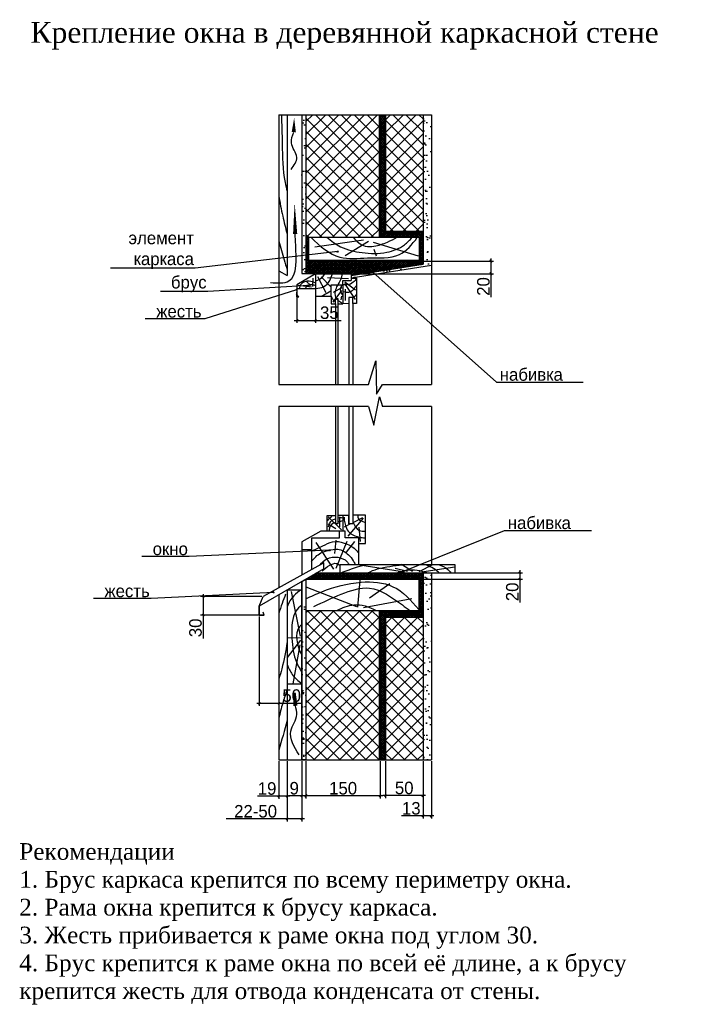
# Model space of a CAD drawing. Extents: x 45 to 369, y -111 to 360.
import ezdxf

# ---------------------------------------------------------------- set-up
doc = ezdxf.new("R2010")
doc.units = 0
doc.header["$LTSCALE"] = 0.3
doc.header["$MEASUREMENT"] = 0
doc.layers.get('0').update_dxf_attribs({"linetype": 'CONTINUOUS'})
doc.layers.get('DEFPOINTS').update_dxf_attribs({"linetype": 'CONTINUOUS'})
doc.dimstyles.get("Standard").update_dxf_attribs({"dimscale": 0, "dimtxt": 6, "dimasz": 1, "dimexe": 1.25, "dimexo": 0.625, "dimtad": 1, "dimdec": 4, "dimdsep": 46, "dimlunit": 6, "dimtxsty": 'Standard', "dimblk1": 'OBLIQUE', "dimblk2": 'OBLIQUE', "dimsah": 1, "dimcen": 2.5, "dimdle": 1.25, "dimadec": 0, "dimazin": 0, "dimtfac": 0.75, "dimtdec": 4, "dimtmove": 0, "dimatfit": 3, "dimldrblk": 'OBLIQUE', "dimfxl": 0, "dimtolj": 1, "dimtzin": 0, "dimarcsym": 0})

# ---------------------------------------------------------------- blocks, each defined once
blk = doc.blocks.new('_OBLIQUE')
at = {"color": 0, "linetype": 'ByBlock'}
blk.add_line((-0.5, -0.5), (0.5, 0.5), dxfattribs=at)
blk = doc.blocks.new('*D4')
at = {"color": 0, "linetype": 'ByBlock'}
for p, q in [((237.73, 5.4), (237.73, -22.01)), ((241.73, 5.4), (241.73, -22.01)), ((237.73, -20.76), (227.48, -20.76)), ((242.98, -20.76), (237.73, -20.76))]:
    blk.add_line(p, q, dxfattribs=at)
at = {"layer": 'DEFPOINTS', "color": 0, "linetype": 'ByBlock'}
for p in [(237.73, 6.03), (241.73, 6.03), (237.73, -20.76)]:
    blk.add_point(p, dxfattribs=at)
at = {"color": 0, "linetype": 'ByBlock', "rotation": 180}
blk.add_blockref('_OBLIQUE', (237.73, -20.76), dxfattribs=at)
at = {"color": 0, "linetype": 'ByBlock'}
blk.add_blockref('_OBLIQUE', (241.73, -20.76), dxfattribs=at)
at = {"color": 0, "linetype": 'ByBlock', "insert": (232.11, -17.13), "char_height": 6, "attachment_point": 5}
blk.add_mtext('\\A1;13', dxfattribs=at)
blk = doc.blocks.new('*D5')
at = {"color": 0, "linetype": 'ByBlock'}
for p, q in [((219.73, 5.4), (219.73, -12.27)), ((237.73, 5.4), (237.73, -12.27)), ((238.98, -11.02), (218.48, -11.02))]:
    blk.add_line(p, q, dxfattribs=at)
at = {"layer": 'DEFPOINTS', "color": 0, "linetype": 'ByBlock'}
for p in [(219.73, 6.03), (237.73, 6.03), (219.73, -11.02)]:
    blk.add_point(p, dxfattribs=at)
at = {"color": 0, "linetype": 'ByBlock', "rotation": 180}
blk.add_blockref('_OBLIQUE', (219.73, -11.02), dxfattribs=at)
at = {"color": 0, "linetype": 'ByBlock'}
blk.add_blockref('_OBLIQUE', (237.73, -11.02), dxfattribs=at)
at = {"color": 0, "linetype": 'ByBlock', "insert": (228.73, -7.39), "char_height": 6, "attachment_point": 5}
blk.add_mtext('\\A1;50', dxfattribs=at)
blk = doc.blocks.new('*D6')
at = {"color": 0, "linetype": 'ByBlock'}
for p, q in [((181.73, 5.4), (181.73, -12.41)), ((217.28, 5.4), (217.28, -12.41)), ((218.53, -11.16), (180.48, -11.16))]:
    blk.add_line(p, q, dxfattribs=at)
at = {"layer": 'DEFPOINTS', "color": 0, "linetype": 'ByBlock'}
for p in [(181.73, 6.03), (217.28, 6.03), (181.73, -11.16)]:
    blk.add_point(p, dxfattribs=at)
at = {"color": 0, "linetype": 'ByBlock', "rotation": 180}
blk.add_blockref('_OBLIQUE', (181.73, -11.16), dxfattribs=at)
at = {"color": 0, "linetype": 'ByBlock'}
blk.add_blockref('_OBLIQUE', (217.28, -11.16), dxfattribs=at)
at = {"color": 0, "linetype": 'ByBlock', "insert": (199.5, -7.54), "char_height": 6, "attachment_point": 5}
blk.add_mtext('\\A1;150', dxfattribs=at)
blk = doc.blocks.new('*D7')
at = {"color": 0, "linetype": 'ByBlock'}
for p, q in [((179.73, 5.4), (179.73, -12.41)), ((181.73, 5.4), (181.73, -12.41)), ((179.73, -11.16), (173.48, -11.16)), ((182.98, -11.16), (179.73, -11.16))]:
    blk.add_line(p, q, dxfattribs=at)
at = {"layer": 'DEFPOINTS', "color": 0, "linetype": 'ByBlock'}
for p in [(179.73, 6.03), (181.73, 6.03), (179.73, -11.16)]:
    blk.add_point(p, dxfattribs=at)
at = {"color": 0, "linetype": 'ByBlock', "rotation": 180}
blk.add_blockref('_OBLIQUE', (179.73, -11.16), dxfattribs=at)
at = {"color": 0, "linetype": 'ByBlock'}
blk.add_blockref('_OBLIQUE', (181.73, -11.16), dxfattribs=at)
at = {"color": 0, "linetype": 'ByBlock', "insert": (176.11, -7.54), "char_height": 6, "attachment_point": 5}
blk.add_mtext('\\A1;9', dxfattribs=at)
blk = doc.blocks.new('*D8')
at = {"color": 0, "linetype": 'ByBlock'}
for p, q in [((172.73, 5.4), (172.73, -23.44)), ((179.73, 5.4), (179.73, -23.44)), ((172.73, -22.19), (143.48, -22.19)), ((180.98, -22.19), (172.73, -22.19))]:
    blk.add_line(p, q, dxfattribs=at)
at = {"layer": 'DEFPOINTS', "color": 0, "linetype": 'ByBlock'}
for p in [(172.73, 6.03), (179.73, 6.03), (172.73, -22.19)]:
    blk.add_point(p, dxfattribs=at)
at = {"color": 0, "linetype": 'ByBlock', "rotation": 180}
blk.add_blockref('_OBLIQUE', (172.73, -22.19), dxfattribs=at)
at = {"color": 0, "linetype": 'ByBlock'}
blk.add_blockref('_OBLIQUE', (179.73, -22.19), dxfattribs=at)
at = {"color": 0, "linetype": 'ByBlock', "insert": (157.61, -18.56), "char_height": 6, "attachment_point": 5}
blk.add_mtext('\\A1;22-50', dxfattribs=at)
blk = doc.blocks.new('*D9')
at = {"color": 0, "linetype": 'ByBlock'}
for p, q in [((168.73, 5.4), (168.73, -12.55)), ((172.73, 5.4), (172.73, -12.55)), ((168.73, -11.3), (158.48, -11.3)), ((173.98, -11.3), (168.73, -11.3))]:
    blk.add_line(p, q, dxfattribs=at)
at = {"layer": 'DEFPOINTS', "color": 0, "linetype": 'ByBlock'}
for p in [(168.73, 6.03), (172.73, 6.03), (168.73, -11.3)]:
    blk.add_point(p, dxfattribs=at)
at = {"color": 0, "linetype": 'ByBlock', "rotation": 180}
blk.add_blockref('_OBLIQUE', (168.73, -11.3), dxfattribs=at)
at = {"color": 0, "linetype": 'ByBlock'}
blk.add_blockref('_OBLIQUE', (172.73, -11.3), dxfattribs=at)
at = {"color": 0, "linetype": 'ByBlock', "insert": (163.11, -7.68), "char_height": 6, "attachment_point": 5}
blk.add_mtext('\\A1;19', dxfattribs=at)
blk = doc.blocks.new('*D10')
at = {"color": 0, "linetype": 'ByBlock'}
for p, q in [((238.2, 95.65), (285.35, 95.65)), ((284.1, 96.9), (284.1, 92.65)), ((235.58, 92.65), (285.35, 92.65)), ((284.1, 92.65), (284.1, 81.4))]:
    blk.add_line(p, q, dxfattribs=at)
at = {"layer": 'DEFPOINTS', "color": 0, "linetype": 'ByBlock'}
for p in [(237.58, 95.65), (234.95, 92.65), (284.1, 92.65)]:
    blk.add_point(p, dxfattribs=at)
at = {"color": 0, "linetype": 'ByBlock'}
for p, rotation in [((284.1, 95.65), 90), ((284.1, 92.65), 270)]:
    blk.add_blockref('_OBLIQUE', p, dxfattribs=dict(at, rotation=rotation))
at = {"color": 0, "linetype": 'ByBlock', "insert": (280.48, 86.52), "char_height": 6, "attachment_point": 5, "rotation": 90}
blk.add_mtext('\\A1;20', dxfattribs=at)
blk = doc.blocks.new('*D11')
at = {"color": 0, "linetype": 'ByBlock'}
for p, q in [((270.26, 246.09), (270.26, 238.84)), ((203.92, 244.84), (271.51, 244.84)), ((203.22, 238.84), (271.51, 238.84)), ((270.26, 238.84), (270.26, 227.59))]:
    blk.add_line(p, q, dxfattribs=at)
at = {"layer": 'DEFPOINTS', "color": 0, "linetype": 'ByBlock'}
for p in [(203.29, 244.84), (202.6, 238.84), (270.26, 238.84)]:
    blk.add_point(p, dxfattribs=at)
at = {"color": 0, "linetype": 'ByBlock'}
for p, rotation in [((270.26, 244.84), 90), ((270.26, 238.84), 270)]:
    blk.add_blockref('_OBLIQUE', p, dxfattribs=dict(at, rotation=rotation))
at = {"color": 0, "linetype": 'ByBlock', "insert": (266.63, 232.71), "char_height": 6, "attachment_point": 5, "rotation": 90}
blk.add_mtext('\\A1;20', dxfattribs=at)
blk = doc.blocks.new('*D12')
at = {"color": 0, "linetype": 'ByBlock'}
for p, q in [((159.38, 74.78), (159.38, 31.95)), ((168.73, 71.11), (168.73, 31.95)), ((158.13, 33.2), (168.73, 33.2)), ((168.73, 33.2), (179.98, 33.2))]:
    blk.add_line(p, q, dxfattribs=at)
at = {"layer": 'DEFPOINTS', "color": 0, "linetype": 'ByBlock'}
for p in [(159.38, 75.41), (168.73, 71.74), (168.73, 33.2)]:
    blk.add_point(p, dxfattribs=at)
at = {"color": 0, "linetype": 'ByBlock', "rotation": 180}
blk.add_blockref('_OBLIQUE', (159.38, 33.2), dxfattribs=at)
at = {"color": 0, "linetype": 'ByBlock'}
blk.add_blockref('_OBLIQUE', (168.73, 33.2), dxfattribs=at)
at = {"color": 0, "linetype": 'ByBlock', "insert": (174.86, 36.82), "char_height": 6, "attachment_point": 5}
blk.add_mtext('\\A1;50', dxfattribs=at)
blk = doc.blocks.new('*D13')
at = {"color": 0, "linetype": 'ByBlock'}
for p, q in [((132.5, 85.48), (132.5, 75.41)), ((160.67, 84.23), (131.25, 84.23)), ((161.14, 75.41), (131.25, 75.41)), ((132.5, 75.41), (132.5, 64.16))]:
    blk.add_line(p, q, dxfattribs=at)
at = {"layer": 'DEFPOINTS', "color": 0, "linetype": 'ByBlock'}
for p in [(161.3, 84.23), (132.5, 75.41), (161.77, 75.41)]:
    blk.add_point(p, dxfattribs=at)
at = {"color": 0, "linetype": 'ByBlock'}
for p, rotation in [((132.5, 84.23), 90), ((132.5, 75.41), 270)]:
    blk.add_blockref('_OBLIQUE', p, dxfattribs=dict(at, rotation=rotation))
at = {"color": 0, "linetype": 'ByBlock', "insert": (128.87, 69.28), "char_height": 6, "attachment_point": 5, "rotation": 90}
blk.add_mtext('\\A1;30', dxfattribs=at)
blk = doc.blocks.new('*D14')
at = {"color": 0, "linetype": 'ByBlock'}
for p, q in [((177.3, 230.91), (177.3, 215.25)), ((186.28, 230.91), (186.28, 215.25)), ((176.05, 216.5), (186.28, 216.5)), ((186.28, 216.5), (198.53, 216.5))]:
    blk.add_line(p, q, dxfattribs=at)
at = {"layer": 'DEFPOINTS', "color": 0, "linetype": 'ByBlock'}
for p in [(177.3, 231.54), (186.28, 231.54), (186.28, 216.5)]:
    blk.add_point(p, dxfattribs=at)
at = {"color": 0, "linetype": 'ByBlock', "rotation": 180}
blk.add_blockref('_OBLIQUE', (177.3, 216.5), dxfattribs=at)
at = {"color": 0, "linetype": 'ByBlock'}
blk.add_blockref('_OBLIQUE', (186.28, 216.5), dxfattribs=at)
at = {"color": 0, "linetype": 'ByBlock', "insert": (192.91, 220.12), "char_height": 6, "attachment_point": 5}
blk.add_mtext('\\A1;35', dxfattribs=at)

msp = doc.modelspace()

# ---------------------------------------------------------------- hatches: boundary and pattern name
h = msp.add_hatch()
h.set_pattern_fill('AR-SAND', color=256, scale=3, style=0)
h.paths.add_polyline_path([(181.73274, 314.94059), (179.73274, 314.94059), (179.73274, 238.97601), (181.73274, 238.97601)])
h = msp.add_hatch()
h.set_pattern_fill('ANSI37', color=256, scale=35, style=0)
h.paths.add_polyline_path([(237.73274, 74.39898), (219.73274, 74.39898), (219.73274, 6.02821), (237.73274, 6.02821)])
h.paths.add_polyline_path([(216.73274, 314.94059), (181.73274, 314.94059), (181.73274, 256.24834), (182.96823, 256.24834), (216.73274, 256.24834)])
h.paths.add_polyline_path([(237.73274, 314.94059), (219.73274, 314.94059), (219.73274, 259.13419), (237.73274, 259.13419)])
h = msp.add_hatch()
h.set_pattern_fill('ANSI37', color=256, scale=5, style=0)
h.paths.add_polyline_path([(237.73274, 243.3594), (237.73274, 259.13419), (219.73274, 259.13419), (219.73274, 314.94059), (216.73274, 314.94059), (216.73274, 256.24834), (235.90966, 256.24834), (235.90966, 245.24834), (182.96823, 245.24834), (182.96823, 256.24834), (181.73274, 256.24834), (181.73274, 238.97601), (186.28039, 238.83509), (203.37516, 238.83509), (203.37516, 237.94462)])
h = msp.add_hatch()
h.set_pattern_fill('AR-SAND', color=256, scale=3, style=0)
h.paths.add_polyline_path([(237.73274, 243.3594), (203.37516, 237.94462), (203.37516, 236.93228), (241.73274, 242.97746), (241.73274, 314.94059), (237.73274, 314.94059)])
h = msp.add_hatch()
h.set_pattern_fill('ANSI37', color=256, scale=5, style=0)
h.paths.add_polyline_path([(237.73274, 95.64679), (186.84469, 95.64679), (181.73274, 92.66841), (181.73274, 92.64679), (235.73274, 92.64679), (235.73274, 77.64679), (219.73274, 77.64679), (219.73274, 74.39898), (237.73274, 74.39898)])
h = msp.add_hatch()
h.set_pattern_fill('AR-SAND', color=256, scale=3, style=0)
h.paths.add_polyline_path([(241.73274, 95.64679), (237.73274, 95.64679), (237.73274, 6.02821), (241.73274, 6.02821)])
h = msp.add_hatch()
h.set_pattern_fill('AR-SAND', color=256, scale=3, style=0)
h.paths.add_polyline_path([(181.73274, 92.64679), (179.73274, 91.50315), (179.73274, 6.02821), (181.73274, 6.02821)])
h = msp.add_hatch()
h.set_pattern_fill('ANSI37', color=256, scale=35, style=0)
h.paths.add_polyline_path([(216.73274, 77.64679), (181.73274, 77.64679), (181.73274, 6.02821), (216.73274, 6.02821)])
h = msp.add_hatch()
h.set_pattern_fill('ANSI37', color=256, scale=5, style=0)
h.paths.add_polyline_path([(219.73274, 77.64679), (216.73274, 77.64679), (216.73274, 6.02821), (219.73274, 6.02821)])

# ---------------------------------------------------------------- linework, layer by layer
for points in [[(168.73274, 314.94059), (168.73274, 185.84288)], [(168.73274, 314.94059), (241.73274, 314.94059)], [(172.73274, 314.94059), (172.73274, 237.9107)], [(179.73274, 314.94059), (179.73274, 238.97601)], [(181.73274, 314.94059), (181.73274, 238.97601)], [(216.73274, 314.94059), (216.73274, 256.24834)], [(219.73274, 314.94059), (219.73274, 259.13419)], [(237.73274, 314.94059), (237.73274, 243.3594)], [(241.73274, 314.94059), (241.73274, 185.84288)], [(182.96823, 256.24834), (181.73274, 256.24834)], [(182.96823, 256.24834), (182.96823, 245.24834)], [(182.96823, 256.24834), (235.90966, 256.24834)], [(209.23894, 254.84541), (185.94886, 251.54929)], [(219.73274, 259.13419), (237.73274, 259.13419)], [(235.90966, 256.24834), (235.90966, 245.24834)], [(211.59623, 254.28036), (200.4698, 247.40561)], [(213.95353, 253.90366), (235.35777, 247.31144)], [(214.2364, 250.51337), (215.36791, 247.40561)], [(182.96823, 245.24834), (235.90966, 245.24834)], [(203.37516, 237.94462), (237.73274, 243.3594)], [(203.37516, 236.93228), (241.73274, 242.97746)], [(168.73274, 240.14631), (172.73274, 237.9107)], [(186.28039, 238.83509), (177.29706, 233.522), (177.29706, 229.05963)], [(179.73274, 238.97601), (181.73274, 238.97601)], [(181.73274, 238.97601), (186.28039, 238.83509)], [(185.04719, 232.67636), (185.20926, 236.64199)], [(186.28039, 238.83509), (203.37516, 238.83509)], [(186.28039, 238.83509), (186.28039, 228.0233)], [(187.31609, 237.4513), (191.28666, 229.84376)], [(189.01776, 237.28944), (193.71762, 232.35263)], [(192.01595, 236.96572), (202.14495, 236.56106)], [(203.37516, 236.61687), (205.97132, 236.62931), (205.97132, 224.487), (204.15612, 224.487), (204.15612, 227.38771), (202.1594, 227.38771), (202.1594, 224.57765), (199.40705, 224.37949)], [(203.37516, 238.83509), (203.37516, 236.61687)], [(203.37516, 236.61687), (203.37516, 235.52762)], [(177.29409, 232.41133), (177.24641, 227.79168), (178.24778, 227.69643), (177.19872, 228.98231)], [(186.28039, 231.53872), (177.29706, 231.53872)], [(184.39893, 232.43356), (177.9974, 233.24288)], [(184.07481, 233.24288), (181.96797, 235.02336)], [(193.85169, 228.0233), (193.85169, 233.57175)], [(193.85169, 233.57175), (199.40705, 233.57175)], [(198.90367, 232.10984), (194.85207, 229.92469), (194.85207, 229.76283)], [(199.40705, 233.57175), (199.40705, 235.52762)], [(199.40705, 235.52762), (203.37516, 235.52762)], [(199.40705, 233.57175), (199.40705, 224.37949)], [(200.20018, 234.21405), (205.22417, 226.44464)], [(200.28121, 234.94243), (205.46726, 231.13866)], [(200.52431, 231.38146), (200.52431, 226.03999)], [(186.28039, 228.0233), (193.85169, 228.0233)], [(193.85169, 228.0233), (193.85169, 224.37949), (195.81042, 224.37949), (195.81042, 226.91761), (196.9903, 226.91761), (196.9903, 224.37949), (199.40705, 224.37949)], [(198.7416, 230.81494), (194.60897, 225.14974)], [(198.7416, 228.06327), (198.33644, 226.28278)], [(195.81042, 224.37949), (195.81042, 185.84288)], [(196.9903, 224.37949), (196.9903, 185.84288)], [(202.1594, 224.57765), (202.1594, 185.84288)], [(204.15612, 224.487), (204.15612, 185.84288)], [(211.63133, 185.84288), (215.1361, 197.06535), (215.40326, 181.18908), (218.34203, 185.84288)], [(168.73274, 185.84288), (211.63133, 185.84288)], [(218.34203, 185.84288), (241.73274, 185.84288)], [(211.70907, 175.2446), (214.20104, 166.24671), (216.87264, 179.85494), (218.34203, 175.2446)], [(211.70907, 175.2446), (168.73274, 175.2446)], [(168.73274, 175.2446), (168.73274, 88.39017)], [(195.81042, 175.2446), (195.81042, 119.087)], [(196.9903, 175.2446), (196.9903, 119.04903)], [(202.1594, 175.2446), (202.1594, 119.04903)], [(204.15612, 175.2446), (204.15612, 119.04903)], [(241.73274, 175.2446), (218.34203, 175.2446)], [(241.73274, 175.2446), (241.73274, 99.64679)], [(195.81042, 122.9015), (191.66096, 122.9015), (191.66096, 115.57307)], [(199.37549, 123.03435), (196.9903, 123.03435)], [(202.1594, 123.03435), (199.37549, 123.03435), (199.37549, 115.57307)], [(202.1594, 119.04903), (202.1594, 123.03435)], [(210.28226, 123.30003), (204.15612, 123.30003)], [(204.15612, 123.30003), (204.15612, 119.04903)], [(210.28226, 109.6171), (210.28226, 123.30003)], [(198.77065, 116.1951), (192.29838, 122.36988)], [(196.06582, 116.6775), (192.34668, 118.94481)], [(196.9903, 119.04903), (195.81042, 119.087)], [(197.85294, 117.69056), (197.99785, 122.46636)], [(203.03298, 119.04903), (200.02647, 117.49759)], [(209.15527, 121.83924), (201.81359, 113.15595)], [(204.15612, 119.04903), (202.1594, 119.04903)], [(208.72056, 121.98396), (204.15612, 119.6286)], [(188.86776, 115.57307), (179.73274, 110.41417)], [(206.95273, 99.64679), (206.95273, 112.45815), (200.53396, 112.45815), (200.53396, 115.57307), (197.61246, 115.57307), (197.61246, 112.29421), (184.34544, 112.29421)], [(197.61246, 115.57307), (188.86776, 115.57307)], [(207.07835, 117.54583), (207.60965, 110.5992)], [(179.73274, 110.41417), (179.73274, 94.54356)], [(184.34544, 112.29421), (184.34544, 97.12389)], [(195.07061, 97.42787), (186.62363, 110.08258)], [(195.59854, 104.91524), (196.23207, 111.2426)], [(196.23207, 97.84969), (201.40584, 110.71532)], [(201.19467, 105.54797), (205.10139, 110.60986)], [(206.95273, 109.6171), (210.28226, 109.6171)], [(179.73274, 106.82738), (184.34544, 106.82738)], [(190.18927, 100.39292), (161.29545, 84.22977)], [(190.18927, 97.59544), (190.18927, 100.39292)], [(197.94774, 99.64679), (252.95629, 99.64679)], [(197.94774, 99.64679), (197.94774, 95.64679)], [(228.91449, 95.9532), (205.38059, 99.64679)], [(232.7176, 96.21218), (227.45181, 99.64679)], [(235.82923, 96.29851), (242.48942, 99.64679)], [(252.95629, 99.64679), (252.95629, 95.64679)], [(190.18927, 97.59544), (159.38214, 79.64628)], [(186.84469, 95.64679), (252.95629, 95.64679)], [(230.29744, 96.29851), (224.33348, 97.76606)], [(237.12574, 96.03953), (252.95629, 98.50756)], [(237.73274, 95.64679), (237.73274, 6.02821)], [(241.73274, 95.64679), (241.73274, 6.02821)], [(179.73274, 91.50315), (181.73274, 92.64679), (181.73274, 6.02821)], [(179.73274, 91.50315), (179.73274, 6.02821)], [(181.73274, 6.02821), (179.73274, 6.02821), (179.73274, 91.50315)], [(181.73274, 92.66841), (181.73274, 6.02821)], [(181.73274, 92.64679), (235.73274, 92.64679)], [(206.50054, 79.20777), (207.62419, 92.06261)], [(212.11877, 83.59474), (221.92511, 90.53227)], [(235.73274, 92.64679), (235.73274, 77.64679)], [(168.73274, 85.09422), (168.73274, 6.02821)], [(172.73274, 87.42474), (172.73274, 6.02821)], [(172.73274, 87.42474), (179.73274, 87.42474)], [(179.02627, 65.36803), (174.78313, 86.7339)], [(205.9898, 79.3098), (181.88252, 88.79789)], [(159.38214, 79.64628), (161.29545, 84.22977)], [(209.25858, 79.00373), (232.44651, 83.3907)], [(159.38214, 79.64628), (159.38214, 75.40842)], [(159.38214, 75.40842), (159.38214, 75.40842), (159.38214, 79.64628)], [(161.7689, 75.40842), (161.26954, 76.84264)], [(181.73274, 77.64679), (235.73274, 77.64679)], [(216.73274, 77.64679), (216.73274, 6.02821)], [(219.73274, 77.64679), (219.73274, 6.02821)], [(159.38214, 75.40842), (161.7689, 75.40842)], [(219.73274, 74.39898), (237.73274, 74.39898)], [(179.02627, 64.30857), (172.73274, 64.48078)], [(179.02627, 63.42568), (172.73274, 55.16799)], [(178.84947, 61.13017), (175.38702, 42.42474)], [(172.73274, 42.42474), (179.73274, 42.42474)], [(168.73274, 6.02821), (241.73274, 6.02821)]]:
    msp.add_lwpolyline(points)
for points in [[(175.89303, 306.60711, 2, 0, 0), (176.06983, 313.40534, 0, 0, 0)], [(176.54128, 257.85948, 2, 0, 0), (176.29082, 272.86856, 0, 0, 0)], [(176.65424, 31.97283, 2, 1, 0), (176.31538, 38.29037, 1, 1, 0)]]:
    msp.add_lwpolyline(points, format="xyseb")
for points, knots in [([(169.98558, 314.94059), (170.12156, 310.30239), (170.42325, 299.50242), (170.56615, 287.10813), (172.35289, 279.72441), (172.73274, 278.3241)], [3.350637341, 3.350637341, 3.350637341, 3.350637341, 17.296034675, 35.790490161, 40.14643878, 40.14643878, 40.14643878, 40.14643878]), ([(168.73274, 275.98731), (169.26434, 272.77822), (170.40862, 266.70449), (171.95573, 260.71662), (172.73274, 257.88701)], [16.617966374, 16.617966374, 16.617966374, 16.617966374, 26.379313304, 35.179370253, 35.179370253, 35.179370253, 35.179370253]), ([(184.1006, 256.24834), (188.41278, 252.087), (196.22159, 244.94188), (211.77928, 246.93469), (226.47411, 245.57402), (232.50431, 252.72401), (235.00661, 256.24834)], [1.15403526, 1.15403526, 1.15403526, 1.15403526, 17.991200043, 31.291681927, 46.556849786, 58.707641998, 58.707641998, 58.707641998, 58.707641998]), ([(191.78272, 256.24834), (193.85661, 254.55629), (198.7872, 250.72904), (208.95399, 248.49857), (219.563, 248.24473), (228.08809, 251.50128), (231.42334, 254.9355), (232.55763, 256.24834)], [1.189162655, 1.189162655, 1.189162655, 1.189162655, 9.126946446, 19.785995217, 31.573978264, 40.783934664, 45.95125058, 45.95125058, 45.95125058, 45.95125058]), ([(204.30841, 256.24834), (206.03062, 254.31291), (208.8524, 251.55573), (215.22003, 251.94398), (220.27866, 253.64288), (223.81504, 255.44102), (225.31706, 256.24834)], [1.288269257, 1.288269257, 1.288269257, 1.288269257, 8.522442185, 12.671281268, 19.471353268, 24.576671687, 24.576671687, 24.576671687, 24.576671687]), ([(168.73274, 254.42494), (169.53017, 251.4138), (170.79142, 246.8637), (172.23186, 242.36708), (172.73274, 240.83918)], [7.379385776, 7.379385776, 7.379385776, 7.379385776, 16.722522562, 21.545959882, 21.545959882, 21.545959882, 21.545959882]), ([(186.28039, 235.46627), (187.48097, 235.79173), (189.34184, 236.49288), (190.39271, 238.11665), (190.75208, 238.83509)], [1.428777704, 1.428777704, 1.428777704, 1.428777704, 4.979801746, 7.345324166, 7.345324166, 7.345324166, 7.345324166]), ([(186.28039, 231.76594), (187.68495, 231.85492), (190.38685, 232.22923), (193.2635, 235.27578), (194.05094, 237.67754), (194.35432, 238.83509)], [1.189404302, 1.189404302, 1.189404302, 1.189404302, 5.276201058, 9.284591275, 12.853155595, 12.853155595, 12.853155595, 12.853155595]), ([(199.01736, 238.83509), (198.86494, 237.79961), (198.46828, 235.93085), (197.46349, 234.26968), (196.9224, 233.57175)], [1.681943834, 1.681943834, 1.681943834, 1.681943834, 4.793675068, 7.41657257, 7.41657257, 7.41657257, 7.41657257]), ([(205.9603, 236.62926), (205.50231, 235.90314), (204.35677, 234.38971), (201.75403, 233.31604), (199.99553, 233.4604), (199.28558, 233.57175)], [1.394442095, 1.394442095, 1.394442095, 1.394442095, 3.935038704, 7.094707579, 9.234301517, 9.234301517, 9.234301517, 9.234301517]), ([(178.55625, 231.53872), (178.73219, 232.45125), (179.35842, 234.61344), (183.11592, 235.90162), (185.32933, 234.96998), (186.28039, 234.45336)], [0.849709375, 0.849709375, 0.849709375, 0.849709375, 3.506752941, 7.508780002, 10.691253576, 10.691253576, 10.691253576, 10.691253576]), ([(181.60444, 231.53872), (181.7186, 232.15131), (182.14571, 233.48274), (184.49315, 233.87341), (185.76879, 233.35062), (186.28039, 233.0926)], [0.742860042, 0.742860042, 0.742860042, 0.742860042, 2.48295475, 4.900206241, 6.622517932, 6.622517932, 6.622517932, 6.622517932]), ([(199.46714, 224.38381), (197.98711, 225.21532), (195.52327, 226.85611), (195.72707, 231.00411), (196.71796, 232.86518), (197.16941, 233.57175)], [0.847603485, 0.847603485, 0.847603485, 0.847603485, 5.516842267, 9.320614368, 11.835881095, 11.835881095, 11.835881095, 11.835881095]), ([(198.87753, 233.57175), (198.33163, 232.49021), (197.64016, 230.63906), (198.87842, 228.95119), (199.40132, 228.2916), (199.40705, 228.28438)], [0.985343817, 0.985343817, 0.985343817, 0.985343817, 4.302746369, 6.732789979, 6.759712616, 6.759712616, 6.759712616, 6.759712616]), ([(205.87242, 233.32381), (205.39439, 232.53517), (204.52298, 231.09758), (202.21714, 229.3876), (200.42805, 230.01768), (199.45527, 230.18451), (199.40705, 230.19238)], [0, 0, 0, 0, 2.785960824, 5.078524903, 7.852568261, 7.997465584, 7.997465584, 7.997465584, 7.997465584]), ([(193.85169, 230.70157), (193.51584, 230.46079), (192.06242, 229.48033), (190.53562, 228.63042), (189.34507, 228.0233)], [11.615840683, 11.615840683, 11.615840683, 11.615840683, 12.852898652, 16.861603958, 16.861603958, 16.861603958, 16.861603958]), ([(193.85169, 228.04698), (194.01977, 227.56096), (194.49862, 226.55294), (195.33279, 225.74847), (195.81042, 225.32752)], [3.228834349, 3.228834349, 3.228834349, 3.228834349, 4.791815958, 6.670725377, 6.670725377, 6.670725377, 6.670725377]), ([(205.97132, 229.01062), (205.77263, 228.72974), (205.24484, 228.10006), (204.56572, 227.59381), (204.15612, 227.30884)], [5.057286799, 5.057286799, 5.057286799, 5.057286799, 6.12324081, 7.608669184, 7.608669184, 7.608669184, 7.608669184]), ([(194.29433, 122.9015), (193.9219, 122.54982), (193.08908, 121.6377), (192.07059, 120.8818), (191.66096, 120.37065)], [5.701547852, 5.701547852, 5.701547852, 5.701547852, 7.243001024, 9.270174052, 9.270174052, 9.270174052, 9.270174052]), ([(206.57657, 123.30003), (206.51099, 122.5699), (206.62599, 120.85484), (208.83865, 120.18248), (210.1029, 119.79759), (210.28226, 119.74297)], [1.288400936, 1.288400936, 1.288400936, 1.288400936, 3.329995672, 6.548280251, 7.090357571, 7.090357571, 7.090357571, 7.090357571]), ([(192.49159, 117.69056), (192.91066, 118.92148), (193.53544, 120.75665), (195.23071, 121.35342), (195.81042, 121.53284)], [0, 0, 0, 0, 3.585482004, 5.345531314, 5.345531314, 5.345531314, 5.345531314]), ([(195.81042, 119.66859), (194.99675, 119.43034), (193.27062, 118.69355), (192.75636, 116.6316), (192.84733, 115.57307)], [4.329384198, 4.329384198, 4.329384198, 4.329384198, 6.759501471, 9.783215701, 9.783215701, 9.783215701, 9.783215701]), ([(196.9903, 121.90722), (197.37758, 122.03839), (198.15894, 122.28777), (198.96176, 122.09729), (199.37549, 121.97069)], [6.538269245, 6.538269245, 6.538269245, 6.538269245, 7.732349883, 8.993266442, 8.993266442, 8.993266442, 8.993266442]), ([(199.92987, 122.22516), (200.1069, 120.44064), (200.40246, 117.46129), (203.24966, 113.82045), (206.7181, 112.74023), (209.13965, 112.40809), (210.14797, 112.37294), (210.28226, 112.36974)], [0, 0, 0, 0, 5.279925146, 8.815090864, 13.128546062, 15.758542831, 16.162214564, 16.162214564, 16.162214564, 16.162214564]), ([(204.15612, 120.04101), (204.91038, 118.36447), (206.30778, 115.57648), (209.05585, 115.45384), (210.28226, 115.60103)], [4.950396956, 4.950396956, 4.950396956, 4.950396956, 10.006645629, 13.518438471, 13.518438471, 13.518438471, 13.518438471]), ([(184.34544, 106.12539), (186.18083, 106.82732), (189.5622, 108.22785), (194.48799, 111.19419), (200.28195, 110.07496), (204.66074, 107.91177), (206.44863, 105.67263), (206.95273, 104.98007)], [2.880962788, 2.880962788, 2.880962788, 2.880962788, 8.802740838, 13.862234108, 19.494012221, 25.543018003, 28.093678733, 28.093678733, 28.093678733, 28.093678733]), ([(184.34544, 101.00878), (185.67296, 102.65547), (187.94308, 105.13201), (192.65766, 106.49984), (197.40945, 107.53275), (201.75197, 104.91366), (204.16252, 101.95806), (205.00384, 100.25986), (205.28348, 99.64679)], [1.547938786, 1.547938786, 1.547938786, 1.547938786, 7.685803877, 11.492279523, 16.06304371, 21.775934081, 25.450593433, 27.466929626, 27.466929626, 27.466929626, 27.466929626]), ([(188.30879, 99.34098), (189.32786, 100.58956), (192.68164, 103.96525), (199.9263, 103.18353), (202.00394, 100.1445), (202.27913, 99.64679)], [1.836035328, 1.836035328, 1.836035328, 1.836035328, 6.568004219, 16.064738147, 17.773245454, 17.773245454, 17.773245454, 17.773245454]), ([(189.47449, 96.58422), (190.58433, 97.50133), (192.51815, 99.09933), (195.98102, 100.68687), (197.42148, 99.65487), (197.94774, 99.14602)], [0, 0, 0, 0, 4.45403712, 7.760785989, 9.864176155, 9.864176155, 9.864176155, 9.864176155]), ([(198.49632, 95.64679), (201.11794, 96.65783), (205.20496, 98.19226), (209.44514, 99.30156), (210.9695, 99.64679)], [1.304195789, 1.304195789, 1.304195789, 1.304195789, 9.731586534, 14.399746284, 14.399746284, 14.399746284, 14.399746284]), ([(211.26294, 95.64679), (212.79494, 96.36908), (218.05749, 98.57075), (224.22022, 98.93697), (228.56707, 99.59435), (228.9113, 99.64679)], [4.105137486, 4.105137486, 4.105137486, 4.105137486, 9.169115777, 21.261155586, 22.302220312, 22.302220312, 22.302220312, 22.302220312]), ([(238.39109, 99.64679), (240.80804, 99.01569), (243.35919, 97.71771), (245.30179, 95.84035), (245.49225, 95.64679)], [31.782222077, 31.782222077, 31.782222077, 31.782222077, 39.069307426, 39.884311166, 39.884311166, 39.884311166, 39.884311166]), ([(245.0606, 99.64679), (246.77665, 99.07741), (248.99806, 97.97788), (250.65543, 96.19619), (251.09872, 95.64679)], [48.544612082, 48.544612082, 48.544612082, 48.544612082, 53.867435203, 56.006967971, 56.006967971, 56.006967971, 56.006967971]), ([(225.35801, 95.64679), (226.18255, 95.96634), (229.96295, 97.25235), (235.14183, 97.21974), (238.93857, 95.97313), (239.77344, 95.64679)], [3.173927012, 3.173927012, 3.173927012, 3.173927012, 5.826182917, 15.161072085, 17.861707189, 17.861707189, 17.861707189, 17.861707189]), ([(181.73274, 83.18559), (184.24917, 84.35939), (192.63394, 88.21907), (206.49496, 92.03382), (224.73759, 90.67081), (232.03919, 82.44898), (235.73274, 77.99667)], [0.960846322, 0.960846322, 0.960846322, 0.960846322, 9.280770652, 28.628853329, 43.999176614, 60.618302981, 60.618302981, 60.618302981, 60.618302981]), ([(179.73274, 87.59745), (178.26969, 86.77899), (175.33073, 84.64055), (173.49408, 81.3409), (172.73274, 79.37763)], [8.144010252, 8.144010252, 8.144010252, 8.144010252, 13.204223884, 19.368871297, 19.368871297, 19.368871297, 19.368871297]), ([(185.5599, 79.51384), (189.81135, 81.55707), (198.14576, 85.56256), (213.72353, 90.75548), (224.24781, 82.78722), (230.2674, 78.49156), (231.45854, 77.64679)], [0, 0, 0, 0, 14.3517801, 28.134788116, 45.810334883, 50.209815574, 50.209815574, 50.209815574, 50.209815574]), ([(179.73274, 80.17953), (178.60014, 79.31458), (175.04065, 75.76302), (174.72451, 65.49687), (175.61874, 55.47629), (178.53791, 49.9674), (179.73274, 48.00518)], [7.203088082, 7.203088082, 7.203088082, 7.203088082, 11.524969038, 22.992039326, 34.954099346, 41.786295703, 41.786295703, 41.786295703, 41.786295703]), ([(196.4419, 77.64679), (199.18065, 78.97186), (205.4546, 81.56743), (211.74223, 79.398), (215.28612, 77.64679)], [2.3400802, 2.3400802, 2.3400802, 2.3400802, 11.081970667, 22.362056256, 22.362056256, 22.362056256, 22.362056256]), ([(179.73274, 70.85782), (179.33553, 70.52993), (175.9977, 67.20854), (177.18944, 60.7307), (179.73274, 56.30622)], [5.299789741, 5.299789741, 5.299789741, 5.299789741, 6.912982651, 20.365878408, 20.365878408, 20.365878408, 20.365878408]), ([(172.73274, 62.5302), (172.07541, 58.18709), (170.94711, 52.2132), (169.23817, 46.37712), (168.73274, 44.75452)], [14.093043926, 14.093043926, 14.093043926, 14.093043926, 27.260850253, 32.360892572, 32.360892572, 32.360892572, 32.360892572]), ([(172.73274, 51.74322), (173.32872, 50.03053), (175.02764, 46.48875), (177.98181, 43.90997), (179.73274, 42.6149)], [47.062473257, 47.062473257, 47.062473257, 47.062473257, 52.439848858, 58.868761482, 58.868761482, 58.868761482, 58.868761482]), ([(172.73274, 39.56136), (171.96071, 37.46767), (170.43807, 33.00084), (169.27966, 28.42606), (168.73274, 25.99255)], [12.577501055, 12.577501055, 12.577501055, 12.577501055, 19.276726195, 26.763712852, 26.763712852, 26.763712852, 26.763712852])]:
    msp.add_open_spline(points, degree=3, knots=knots)
for points in [[(174.56705, 288.77279), (177.30741, 294.51156), (174.74385, 301.48637), (175.89303, 306.60711)], [(164.76954, 234.59541), (173.53573, 235.34586), (176.79175, 252.60631), (176.54128, 257.85948)], [(178.4615, 8.50765), (174.50812, 19.9018), (177.33196, 27.79873), (176.65424, 31.97283)]]:
    msp.add_spline(points, degree=3)
for points in [[(199.37549, 120.48869), (198.59387, 120.32634), (197.80589, 120.15872), (196.9903, 119.96815)], [(171.97403, 85.45494), (170.83089, 82.41807), (169.68775, 79.38121), (168.73274, 76.33922)], [(172.73274, 24.87845), (171.39941, 20.1732), (170.06608, 15.46794), (168.73274, 10.76268)]]:
    msp.add_open_spline(points, degree=3)

# ---------------------------------------------------------------- texts
at = {"attachment_point": 1}
for s, insert, char_height, width in [('\\fTimes New Roman|b0|i0|c204|p18;Крепление окна в деревянной каркасной стене', (49.90737, 359.35942), 10, 399.0021), ('\\fTimes New Roman|b0|i0|c204|p18;Рекомендации\\P1. Брус каркаса крепится по всему периметру окна.\\P2. Рама окна крепится к брусу каркаса.\\P3. Жесть прибивается к раме окна под углом 30.\\P4. Брус крепится к раме окна по всей её длине, а к брусу крепится жесть для отвода конденсата от стены.', (44.51545, -33.76155), 8, 327.5592)]:
    msp.add_mtext(s, dxfattribs=dict(at, insert=insert, char_height=char_height, width=width))
at = {"char_height": 6}
for s, insert, attachment_point in [('\\A1;элемент\\Pкаркаса', (128.11053, 250.03859), 6), ('\\A1;брус', (134.17852, 233.85878), 6), ('\\A1;жесть', (131.76495, 220.77283), 6), ('\\A1;набивка', (274.44047, 190.54338), 4), ('\\A1;набивка', (278.28365, 119.53297), 4), ('\\A1;окно', (125.22815, 107.05817), 6), ('\\A1;жесть', (106.97306, 86.90656), 6)]:
    msp.add_mtext(s, dxfattribs=dict(at, insert=insert, attachment_point=attachment_point))

# ---------------------------------------------------------------- dimensions: what is measured, and where the dimension line sits
for base, p1, p2, text, picture, middle in [((270.25719, 238.83509), (203.2932, 244.83572), (202.59587, 238.83509), '20', '*D11', (266.63219, 232.71009)), ((284.10219, 92.64679), (237.57728, 95.64679), (234.95203, 92.64679), '20', '*D10', (280.47719, 86.52179)), ((132.49984, 75.40842), (161.29545, 84.22977), (161.7689, 75.40842), '30', '*D13', (128.87484, 69.28342))]:
    dim = msp.add_linear_dim(base=base, p1=p1, p2=p2, angle=90, text=text, dimstyle='Standard', override={"dimscale": 1})
    dim.commit()
    dim.dimension.update_dxf_attribs({"geometry": picture, "text_midpoint": middle})
for base, p1, p2, text, picture, middle in [((186.28039, 216.49895), (177.29706, 231.53872), (186.28039, 231.53872), '35', '*D14', (192.90539, 220.12395)), ((168.73274, 33.19741), (159.38214, 75.40842), (168.73274, 71.73897), '50', '*D12', (174.85774, 36.82241)), ((172.73274, -22.18906), (179.73274, 6.02821), (172.73274, 6.02821), '22-50', '*D8', (157.60774, -18.56406)), ((168.73274, -11.30404), (172.73274, 6.02821), (168.73274, 6.02821), '19', '*D9', (163.10774, -7.67904)), ((179.73274, -11.16082), (181.73274, 6.02821), (179.73274, 6.02821), '9', '*D7', (176.10774, -7.53582)), ((181.73274, -11.16082), (217.27636, 6.02821), (181.73274, 6.02821), '150', '*D6', (199.50455, -7.53582)), ((219.73274, -11.01759), (237.73274, 6.02821), (219.73274, 6.02821), '50', '*D5', (228.73274, -7.39259)), ((237.73274, -20.75682), (241.73274, 6.02821), (237.73274, 6.02821), '13', '*D4', (232.10774, -17.13182))]:
    dim = msp.add_linear_dim(base=base, p1=p1, p2=p2, text=text, dimstyle='Standard', override={"dimscale": 1})
    dim.commit()
    dim.dimension.update_dxf_attribs({"geometry": picture, "text_midpoint": middle})

# ---------------------------------------------------------------- leaders
at = {"annotation_type": 0, "has_hookline": 1}
for points, hookline_direction, text_width in [([(196.95193, 249.41359), (128.73553, 241.41359)], 1, 40), ([(212.32464, 240.77719), (272.81547, 186.91838), (273.81547, 186.91838)], 0, 40), ([(177.2134, 231.16758), (133.38995, 217.14783), (132.38995, 217.14783)], 1, 27), ([(183.07492, 233.23378), (134.80352, 230.23378)], 1, 22), ([(224.81496, 94.91797), (276.65865, 115.90797), (277.65865, 115.90797)], 0, 40), ([(193.10875, 106.43317), (125.85315, 103.43317)], 1, 22), ([(166.20651, 86.28156), (107.59806, 83.28156)], 1, 27)]:
    msp.add_leader(points, dimstyle='Standard', override={"dimscale": 1, "dimldrblk": 'DOT'}, dxfattribs=dict(at, hookline_direction=hookline_direction, text_width=text_width))

doc.saveas('drawing.dxf')
